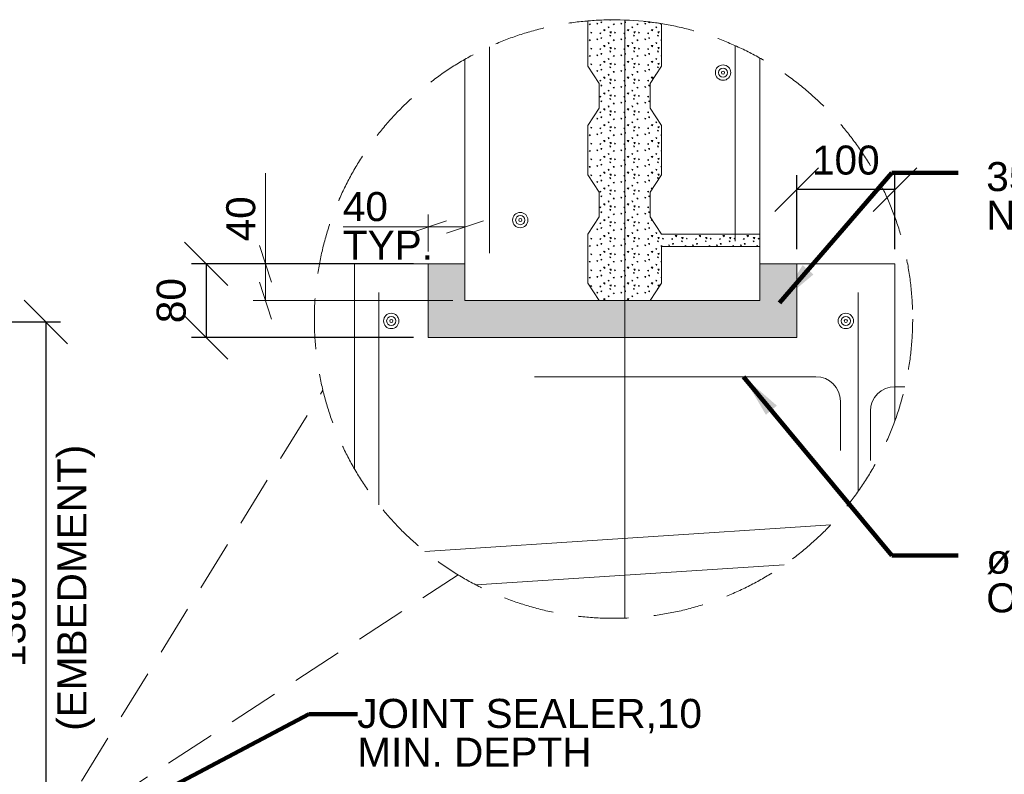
# Model space of a CAD drawing. Header units: inches. Extents: x 7812 to 20757, y 5097 to 12926.
# Tile 5 of 14: x 9973 to 12009, y 6844 to 8404. Entities that reach past the tile are written whole.
import ezdxf

# ---------------------------------------------------------------- set-up
doc = ezdxf.new("R2010")
doc.units = ezdxf.units.IN
doc.header["$MEASUREMENT"] = 0
doc.linetypes.add('DGN3', pattern=[156.777312, 104.518208, -52.259104])
for name, color, linetype, lineweight in [('G-ANNO-DIM', 1, 'Continuous', 0), ('G-ANNO-PATT', 9, 'Continuous', 0), ('G-ANNO-TEXT', 7, 'Continuous', 0), ('S-REIN-RBAR', 5, 'Continuous', 13), ('S-WALL-LOAD', 3, 'Continuous', 13)]:
    doc.layers.add(name, color=color, linetype=linetype, lineweight=lineweight)
doc.layers.add('S-FNDN-FTNG', color=7, linetype='Continuous', lineweight=13, true_color=0x5a4800)
doc.styles.add('1 20', font='arial.ttf', dxfattribs={"height": 60})
doc.dimstyles.new('1 20', dxfattribs={"dimtxt": 60, "dimasz": 90, "dimexe": 30, "dimexo": 30, "dimgap": 30, "dimtad": 1, "dimdec": 0, "dimlfac": 0.003281, "dimzin": 11, "dimdsep": 46, "dimlunit": 5, "dimtxsty": '1 20', "dimblk1": 'OBLIQUE', "dimblk2": 'OBLIQUE', "dimsah": 1, "dimcen": 0, "dimadec": 4, "dimazin": 3, "dimtfac": 1, "dimtdec": 0, "dimtix": 1, "dimtofl": 0, "dimtmove": 0, "dimatfit": 3, "dimfxl": 1, "dimtolj": 1, "dimtzin": 0, "dimarcsym": 0})

# ---------------------------------------------------------------- blocks, each defined once
blk = doc.blocks.new('REINFDOT1')
for radius in [0.0794, 0.0476, 0.0159]:
    blk.add_circle((0, 0), radius)
blk = doc.blocks.new('REINF. DOT126')
at = {"layer": 'S-REIN-RBAR', "xscale": 200, "yscale": 200, "zscale": 200, "rotation": 270}
blk.add_blockref('REINFDOT1', (-1855.9, -1249.1), dxfattribs=at)
blk = doc.blocks.new('REINF. DOT127')
at = {"layer": 'S-REIN-RBAR', "extrusion": (0, 0, -1), "xscale": 200, "yscale": 200, "zscale": -200, "rotation": 270}
blk.add_blockref('REINFDOT1', (-1855.9, -1249.1), dxfattribs=at)
blk = doc.blocks.new('REINF. DOT128')
at = {"layer": 'S-REIN-RBAR', "xscale": 200, "yscale": 200, "zscale": 200, "rotation": 270}
blk.add_blockref('REINFDOT1', (-1855.9, -1249.1), dxfattribs=at)
blk = doc.blocks.new('REINF. DOT129')
at = {"layer": 'S-REIN-RBAR', "extrusion": (0, 0, -1), "xscale": 200, "yscale": 200, "zscale": -200, "rotation": 270}
blk.add_blockref('REINFDOT1', (-1855.9, -1249.1), dxfattribs=at)
blk = doc.blocks.new('_Oblique')
at = {"color": 0, "linetype": 'ByBlock', "lineweight": -2}
blk.add_line((-0.5, -0.5), (0.5, 0.5), dxfattribs=at)
blk = doc.blocks.new('*D247')
at = {"layer": 'Defpoints', "color": 0, "transparency": 16777216}
for p in [(11579.6, 8052.5), (11579.6, 7899.3, -178.8), (11782.8, 7899.3)]:
    blk.add_point(p, dxfattribs=at)
at = {"layer": 'G-ANNO-DIM', "color": 0, "lineweight": -2, "transparency": 16777216}
for p, q in [((11579.6, 7929.3), (11579.6, 8082.5)), ((11782.8, 7929.3), (11782.8, 8082.5)), ((11782.8, 8052.5), (11579.6, 8052.5))]:
    blk.add_line(p, q, dxfattribs=at)
at = {"layer": 'G-ANNO-DIM', "color": 0, "lineweight": -2, "transparency": 16777216, "xscale": 90, "yscale": 90, "zscale": 90, "rotation": 180}
blk.add_blockref('_Oblique', (11579.6, 8052.5), dxfattribs=at)
at = {"layer": 'G-ANNO-DIM', "color": 0, "lineweight": -2, "transparency": 16777216, "xscale": 90, "yscale": 90, "zscale": 90}
blk.add_blockref('_Oblique', (11782.8, 8052.5), dxfattribs=at)
at = {"layer": 'G-ANNO-DIM', "color": 0, "transparency": 16777216, "insert": (11681.2, 8113.2), "char_height": 60, "attachment_point": 5, "style": '1 20'}
blk.add_mtext('\\A1;100', dxfattribs=at)
blk = doc.blocks.new('*D248')
at = {"layer": 'Defpoints', "color": 0, "transparency": 16777216}
for p in [(10817.6, 7899.3), (10358.7, 7746.9), (10817.6, 7746.9)]:
    blk.add_point(p, dxfattribs=at)
at = {"layer": 'G-ANNO-DIM', "color": 0, "lineweight": -2, "transparency": 16777216}
for p, q in [((10787.6, 7899.3), (10328.7, 7899.3)), ((10358.7, 7899.3), (10358.7, 7746.9)), ((10787.6, 7746.9), (10328.7, 7746.9))]:
    blk.add_line(p, q, dxfattribs=at)
at = {"layer": 'G-ANNO-DIM', "color": 0, "lineweight": -2, "transparency": 16777216, "xscale": 90, "yscale": 90, "zscale": 90}
for p, rotation in [((10358.7, 7899.3), 90), ((10358.7, 7746.9), 270)]:
    blk.add_blockref('_Oblique', p, dxfattribs=dict(at, rotation=rotation))
at = {"layer": 'G-ANNO-DIM', "color": 0, "transparency": 16777216, "insert": (10286.7, 7823.1), "char_height": 60, "attachment_point": 5, "rotation": 90, "style": '1 20'}
blk.add_mtext('\\A1;80', dxfattribs=at)
blk = doc.blocks.new('*D260')
at = {"layer": 'Defpoints', "color": 0, "transparency": 16777216}
for p in [(9775.6, 7779), (9915.3, 6539.2), (10027.4, 6539.2)]:
    blk.add_point(p, dxfattribs=at)
at = {"layer": 'G-ANNO-DIM', "color": 0, "lineweight": -2, "transparency": 16777216}
for p, q in [((9805.6, 7779), (10057.4, 7779)), ((10027.4, 7779), (10027.4, 6539.2)), ((9945.3, 6539.2), (10057.4, 6539.2))]:
    blk.add_line(p, q, dxfattribs=at)
at = {"layer": 'G-ANNO-DIM', "color": 0, "lineweight": -2, "transparency": 16777216, "xscale": 90, "yscale": 90, "zscale": 90}
for p, rotation in [((10027.4, 7779), 90), ((10027.4, 6539.2), 270)]:
    blk.add_blockref('_Oblique', p, dxfattribs=dict(at, rotation=rotation))
at = {"layer": 'G-ANNO-DIM', "color": 0, "transparency": 16777216, "insert": (9955.4, 7159.1), "char_height": 60, "attachment_point": 5, "rotation": 90, "style": '1 20'}
blk.add_mtext('\\A1;1380', dxfattribs=at)

msp = doc.modelspace()

# ---------------------------------------------------------------- hatches: boundary and pattern name
at = {"layer": 'G-ANNO-PATT'}
h = msp.add_hatch(dxfattribs=at)
h.set_pattern_fill('DGN_CONCRETE2', color=256, scale=0.25, style=0, pattern_type=2)
h.set_pattern_definition([(136.60335, (11275.0415, 8004.7157), (-98.8435, 98.13375), [2.3806, -473.7345]), (139.6026, (11273.0647, 7981.9814), (-197.687, 163.55625), [2.2713, -451.9919]), (140.3974, (11251.319, 8000.2997), (-49.42175, 32.71125), [2.5658, -254.0094]), (82.824, (11273.0647, 7981.9814), (49.421753, 359.82375), [1.9782, -393.6558]), (82.824, (11275.0415, 8004.7157), (49.421753, 359.82375), [1.9782, -393.6558]), (90, (11251.32, 8000.3), (-49.422, 3e-15), [1.9627, -30.7486]), (193.9394, (11273.3118, 7983.944), (-148.26525, -32.71125), [2.0369, -405.3338]), (189.3956, (11275.289, 8006.678), (-148.26525, -32.71125), [2.0038, -198.3713]), (189.3956, (11251.319, 8002.262), (-148.26525, -32.71125), [2.0038, -198.3713]), (137.93175, (11281.4664, 7987.8694), (-148.265249, 130.845001), [3.6616, -728.6631]), (135.2064, (11245.141, 7983.617), (-49.42175, 65.4225), [3.482, -135.8027]), (185.81425, (11281.9606, 7990.6498), (-296.5305, -32.711248), [3.229, -642.576]), (186.295, (11245.6356, 7986.3974), (-247.10875, -32.71125), [2.9833, -295.346]), (79.9211, (11281.4664, 7987.8694), (49.421748, 261.69), [2.824, -561.9835]), (79.9211, (11245.1414, 7983.617), (49.421748, 261.69), [2.824, -561.9835]), (113.3485, (11289.374, 7994.0845), (-49.42175, 130.845), [2.494, -246.9079]), (114.9326, (11266.3927, 8001.9352), (-49.42175, 98.13375), [2.3448, -466.6057]), (114.9326, (11253.543, 7982.9627), (-49.42175, 98.13375), [2.3448, -466.6057]), (107.9395, (11243.1645, 8009.6224), (-98.8435, 294.40125), [2.4068, -478.9534]), (58.8538, (11289.374, 7994.0845), (49.42175, 65.4225), [1.911, -189.1928]), (56.1191, (11253.543, 7982.9627), (148.26525, 228.97875), [1.773, -352.8426]), (56.1191, (11266.3927, 8001.9352), (148.26525, 228.97875), [1.773, -352.8426]), (52.9317, (11243.165, 8009.622), (49.42175, 32.71125), [2.0498, -79.9418]), (161.6886, (11254.532, 7984.435), (-49.42175, 6e-08), [2.0823, -102.0333]), (161.6886, (11290.362, 7995.72), (-49.42175, 6e-08), [2.0823, -102.0333]), (161.6886, (11267.381, 8003.407), (-49.42175, 32.71125), [2.0823, -102.0333]), (161.6886, (11244.4, 8011.258), (-49.42175, 6e-08), [2.0823, -102.0333])])
edge = h.paths.add_edge_path()
edge.add_line((11147.8, 8401.3), (11147.8, 8307.5))
edge.add_line((11147.8, 8307.5), (11171, 8271.6))
edge.add_line((11171, 8271.6), (11171, 8220.8))
edge.add_line((11171, 8220.8), (11147.8, 8184.9))
edge.add_line((11147.8, 8184.9), (11147.8, 8083.3))
edge.add_line((11147.8, 8083.3), (11171, 8047.4))
edge.add_line((11171, 8047.4), (11171, 7996.6))
edge.add_line((11171, 7996.6), (11147.8, 7960.7))
edge.add_line((11147.8, 7960.7), (11147.8, 7859.1))
edge.add_line((11147.8, 7859.1), (11171, 7823.1))
edge.add_line((11171, 7823.1), (11224, 7823.1))
edge.add_line((11224, 7823.1), (11277, 7823.1))
edge.add_line((11277, 7823.1), (11300.2, 7859.1))
edge.add_line((11300.2, 7859.1), (11300.2, 7935.3))
edge.add_line((11300.2, 7935.3), (11503.4, 7935.3))
edge.add_line((11503.4, 7935.3), (11503.4, 7960.7))
edge.add_line((11503.4, 7960.7), (11452.7, 7960.7))
edge.add_line((11452.7, 7960.7), (11300.2, 7960.7))
edge.add_line((11300.2, 7960.7), (11277, 7996.6))
edge.add_line((11277, 7996.6), (11277, 8047.4))
edge.add_line((11277, 8047.4), (11300.2, 8083.3))
edge.add_line((11300.2, 8083.3), (11300.2, 8184.9))
edge.add_line((11300.2, 8184.9), (11277, 8220.8))
edge.add_line((11277, 8220.8), (11277, 8271.6))
edge.add_line((11277, 8271.6), (11300.2, 8307.5))
edge.add_line((11300.2, 8307.5), (11300.2, 8395.5))
edge.add_arc((11200.9, 7785), 618.5, 80.7575, 94.9206)
h = msp.add_hatch(dxfattribs=at)
h.set_pattern_fill('DGN_CONCRETE2', color=256, scale=0.25, style=0, pattern_type=2)
h.set_pattern_definition([(136.60335, (11042.2414, 7804.753), (-98.8435, 98.13375), [2.3806, -473.7345]), (139.6026, (11040.2645, 7782.0186), (-197.687, 163.55625), [2.2713, -451.9919]), (140.3974, (11018.519, 7800.337), (-49.42175, 32.71125), [2.5658, -254.0094]), (82.824, (11040.2645, 7782.0186), (49.421753, 359.82375), [1.9782, -393.6558]), (82.824, (11042.2414, 7804.753), (49.421753, 359.82375), [1.9782, -393.6558]), (90, (11018.52, 7800.337), (-49.4218, 3e-15), [1.9627, -30.7486]), (193.9394, (11040.5116, 7783.9813), (-148.26525, -32.71125), [2.0369, -405.3338]), (189.3956, (11042.4885, 7806.716), (-148.26525, -32.71125), [2.0038, -198.3713]), (189.3956, (11018.519, 7802.3), (-148.26525, -32.71125), [2.0038, -198.3713]), (137.93175, (11048.6662, 7787.9067), (-148.265249, 130.8450005), [3.6616, -728.6631]), (135.2064, (11012.341, 7783.654), (-49.42175, 65.4225), [3.4821, -135.8027]), (185.81425, (11049.1604, 7790.687), (-296.5305, -32.711248), [3.229, -642.576]), (186.295, (11012.8354, 7786.4347), (-247.10875, -32.71125), [2.9833, -295.346]), (79.9211, (11048.6662, 7787.9067), (49.421748, 261.69), [2.824, -561.9835]), (79.9211, (11012.3412, 7783.6542), (49.421748, 261.69), [2.824, -561.9835]), (113.3485, (11056.5737, 7794.122), (-49.42175, 130.845), [2.494, -246.9079]), (114.9326, (11033.5926, 7801.9725), (-49.42175, 98.13375), [2.3448, -466.6057]), (114.9326, (11020.743, 7783), (-49.42175, 98.13375), [2.3448, -466.6057]), (107.9395, (11010.3643, 7809.6596), (-98.8435, 294.40125), [2.4068, -478.9534]), (58.8538, (11056.574, 7794.122), (49.42175, 65.4225), [1.911, -189.1928]), (56.1191, (11020.743, 7783), (148.26525, 228.97875), [1.773, -352.8426]), (56.1191, (11033.5926, 7801.9725), (148.26525, 228.97875), [1.773, -352.8426]), (52.9317, (11010.364, 7809.66), (49.42175, 32.71125), [2.0498, -79.9418]), (161.6886, (11021.731, 7784.472), (-49.42175, 6e-08), [2.0823, -102.0333]), (161.6886, (11057.562, 7795.757), (-49.42175, 6e-08), [2.0823, -102.0333]), (161.6886, (11034.581, 7803.445), (-49.42175, 32.71125), [2.0823, -102.0333]), (161.6886, (11011.6, 7811.295), (-49.42175, 6e-08), [2.0823, -102.0333])])
h.paths.add_polyline_path([(10893.8, 7823.1), (10893.8, 7899.3), (10868.4, 7899.3), (10843, 7899.3), (10817.6, 7899.3), (10817.6, 7823.1), (10817.6, 7746.9), (11579.6, 7746.9), (11579.6, 7899.3), (11503.4, 7899.3), (11503.4, 7823.1), (11277, 7823.1), (11224, 7823.1), (11171, 7823.1)])

# ---------------------------------------------------------------- linework, layer by layer
at = {"layer": 'G-ANNO-DIM'}
for p, q in [((10481.4, 7823.1, 178.8), (10481.4, 8086.5, 178.8)), ((10817.6, 7924.7, 178.8), (10817.6, 8000.9, 178.8)), ((10893.8, 7924.7, 178.8), (10893.8, 8000.9, 178.8)), ((10779.5, 7962.8, 178.8), (10855.7, 7988.2, 178.8)), ((10931.9, 7988.2, 178.8), (10855.7, 7962.8, 178.8)), ((10893.8, 7975.5, 178.8), (10642, 7975.5, 178.8)), ((10468.7, 7937.4, 178.8), (10494.1, 7861.2, 178.8)), ((10792.2, 7899.3, 178.8), (10456, 7899.3, 178.8)), ((10494.1, 7785, 178.8), (10468.7, 7861.2, 178.8)), ((10868.4, 7823.1, 178.8), (10456, 7823.1, 178.8))]:
    msp.add_line(p, q, dxfattribs=at)
at = {"layer": 'G-ANNO-PATT', "elevation": 178.8, "flags": 128}
msp.add_lwpolyline([(11147.8, 8401.3), (11147.8, 8307.5), (11171, 8271.6), (11171, 8220.8), (11147.8, 8184.9), (11147.8, 8083.3), (11171, 8047.4), (11171, 7996.6), (11147.8, 7960.7), (11147.8, 7859.1), (11171, 7823.1), (11224, 7823.1), (11277, 7823.1), (11300.2, 7859.1), (11300.2, 7935.3), (11503.4, 7935.3), (11503.4, 7960.7), (11452.7, 7960.7), (11300.2, 7960.7), (11277, 7996.6), (11277, 8047.4), (11300.2, 8083.3), (11300.2, 8184.9), (11277, 8220.8), (11277, 8271.6), (11300.2, 8307.5), (11300.2, 8395.5, 0.061877), (11147.8, 8401.3)], format="xyb", dxfattribs=at)
at = {"layer": 'G-ANNO-PATT', "flags": 128}
for points, elevation in [([(11147.8, 8401.3), (11147.8, 8307.5), (11171, 8271.6), (11171, 8220.8), (11147.8, 8184.9), (11147.8, 8083.3), (11171, 8047.4), (11171, 7996.6), (11147.8, 7960.7), (11147.8, 7859.1), (11171, 7823.1), (11224, 7823.1), (11277, 7823.1), (11300.2, 7859.1), (11300.2, 7935.3), (11503.4, 7935.3), (11503.4, 7960.7), (11452.7, 7960.7), (11300.2, 7960.7), (11277, 7996.6), (11277, 8047.4), (11300.2, 8083.3), (11300.2, 8184.9), (11277, 8220.8), (11277, 8271.6), (11300.2, 8307.5), (11300.2, 8395.5)], 178.8), ([(10893.8, 7823.1), (10893.8, 7899.3), (10868.4, 7899.3), (10843, 7899.3), (10817.6, 7899.3), (10817.6, 7823.1), (10817.6, 7746.9), (11579.6, 7746.9), (11579.6, 7899.3), (11503.4, 7899.3), (11503.4, 7823.1), (11277, 7823.1), (11224, 7823.1), (11171, 7823.1), (10893.8, 7823.1)], 71.5)]:
    msp.add_lwpolyline(points, dxfattribs=dict(at, elevation=elevation))
at = {"layer": 'G-ANNO-TEXT', "linetype": 'DGN3'}
for q in [(10600, 7638.2), (10879.8, 7256.4)]:
    msp.add_line((10018.3, 6696.3), q, dxfattribs=at)
at = {"layer": 'G-ANNO-TEXT'}
for p, q in [((11649.9, 7359.6, 178.8), (10810.9, 7304.9, 178.8)), ((11553.6, 7276.9, 178.8), (10917.2, 7235.4, 178.8))]:
    msp.add_line(p, q, dxfattribs=at)
at = {"layer": 'G-ANNO-TEXT', "elevation": 178.8, "flags": 128}
msp.add_lwpolyline([(10593, 7899.3), (10614.4, 7899.3), (10843, 7899.3), (10893.8, 7899.3), (10893.8, 8050.2), (10893.8, 8322)], dxfattribs=at)
at = {"layer": 'G-ANNO-TEXT', "linetype": 'DGN3'}
msp.add_circle((11200.9, 7785, 178.8), 618.5, dxfattribs=at)
at = {"layer": 'S-FNDN-FTNG'}
msp.add_line((11579.6, 7899.3), (11579.6, 7746.9), dxfattribs=at)
at = {"layer": 'S-FNDN-FTNG', "elevation": 178.8, "flags": 128}
msp.add_lwpolyline([(10868.4, 7899.3), (10665.2, 7899.3), (10665.2, 7475.8)], dxfattribs=at)
at = {"layer": 'S-FNDN-FTNG', "extrusion": (0, 0, -1), "flags": 128}
msp.add_lwpolyline([(-11579.6, 7746.9), (-10817.6, 7746.9), (-10817.6, 7899.3)], dxfattribs=at)
at = {"layer": 'S-FNDN-FTNG', "extrusion": (0, 0, -1), "elevation": -178.8, "flags": 128}
msp.add_lwpolyline([(-11579.6, 7899.3), (-11782.8, 7899.3), (-11782.8, 7575.5)], dxfattribs=at)
at = {"layer": 'S-REIN-RBAR'}
for p, q in [((11224, 8403.1, 178.8), (11224, 7166.9, 178.8)), ((10944.6, 7921.5, 178.8), (10944.6, 8348, 178.8)), ((11452.7, 7945.9, 178.8), (11452.7, 8350, 178.8)), ((10716, 7401, 178.8), (10716, 7839.7, 178.8)), ((11706.6, 7428.9, 178.8), (11706.6, 7839.7, 178.8)), ((11619.2, 7665.9, 178.8), (11037.7, 7665.9, 178.8)), ((11782.8, 7645.3, 178.8), (11803.4, 7645.3, 178.8)), ((11670, 7513.5, 178.8), (11670, 7615.1, 178.8)), ((11732, 7492.9, 178.8), (11732, 7594.5, 178.8))]:
    msp.add_line(p, q, dxfattribs=at)
msp.add_arc((11619.2, 7615.1, 178.8), 50.8, 0, 90, dxfattribs=at)
at = {"layer": 'S-REIN-RBAR', "extrusion": (0, 0, -1)}
msp.add_arc((-11782.8, 7594.5, -178.8), 50.8, 0, 90, dxfattribs=at)
at = {"layer": 'S-WALL-LOAD'}
for p, q in [((10893.8, 7823.1), (10893.8, 8322)), ((11503.4, 7823.1, 178.8), (11503.4, 8324.5, 178.8)), ((11579.6, 7899.3), (11503.4, 7899.3)), ((11503.4, 7823.1), (10893.8, 7823.1))]:
    msp.add_line(p, q, dxfattribs=at)

# ---------------------------------------------------------------- block references
at = {"color": 7, "linetype": 'Continuous', "lineweight": 0}
for name, p in [('REINF. DOT126', (13283.2, 9543.5, 178.8)), ('REINF. DOT127', (9152.2, 9238.7, 178.8)), ('REINF. DOT129', (8885.5, 9030.2, 178.8)), ('REINF. DOT128', (13537.1, 9030.2, 178.8))]:
    msp.add_blockref(name, p, dxfattribs=at)

# ---------------------------------------------------------------- texts
at = {"layer": 'G-ANNO-DIM', "color": 7, "linetype": 'Continuous', "insert": (10641.4, 7977.5, 178.8), "char_height": 60, "attachment_point": 4, "line_spacing_factor": 0.8, "style": '1 20'}
msp.add_mtext('40\\PTYP.', dxfattribs=at)
at = {"layer": 'G-ANNO-DIM', "color": 7, "linetype": 'Continuous', "insert": (10430.6, 7992.1, 178.8), "char_height": 60, "attachment_point": 5, "rotation": 90, "line_spacing_factor": 0.8, "style": '1 20'}
msp.add_mtext('40', dxfattribs=at)
at = {"layer": 'G-ANNO-TEXT', "color": 7, "char_height": 60, "attachment_point": 1, "line_spacing_factor": 0.8, "style": '1 20'}
for s, insert in [('35 MPa HIGH STRENGTH,\\PNON-SHRINK GROUT', (11971.5, 8109.5)), ('ø14 BAR AT 1500 O.C. BRAZED\\POR WELDED TO REINF.', (11971.5, 7318.8)), ('JOINT SEALER,10 \\PMIN. DEPTH', (10671.1, 7000))]:
    msp.add_mtext(s, dxfattribs=dict(at, insert=insert))
at = {"layer": 'G-ANNO-TEXT', "color": 7, "insert": (10051.1, 6934), "char_height": 60, "attachment_point": 1, "rotation": 90, "line_spacing_factor": 0.8, "style": '1 20'}
msp.add_mtext('(EMBEDMENT)', dxfattribs=at)

# ---------------------------------------------------------------- dimensions: what is measured, and where the dimension line sits
at = {"layer": 'G-ANNO-DIM'}
dim = msp.add_linear_dim(base=(11579.6, 8052.5, 178.8), p1=(11782.8, 7899.3, 178.8), p2=(11579.6, 7899.3), text='100', dimstyle='1 20', override={"dimscale": 1, "dimtxt": 60, "dimasz": 90, "dimexe": 30, "dimexo": 30, "dimgap": 30, "dimtad": 1, "dimjust": 0, "dimtih": 0, "dimtoh": 0, "dimlfac": 1, "dimblk1": 'Oblique', "dimblk2": 'Oblique', "dimsah": 1, "dimcen": 0, "dimse1": 0, "dimse2": 0, "dimtol": 0, "dimtfac": 1, "dimtix": 1, "dimtofl": 0, "dimatfit": 3, "dimfrac": 2}, dxfattribs=at)
dim.commit()
dim.dimension.update_dxf_attribs({"geometry": '*D247', "text_midpoint": (11681.2, 8113.2, 178.8)})
for base, p1, p2, text, picture, middle in [((10358.7, 7746.9), (10817.6, 7899.3), (10817.6, 7746.9), '80', '*D248', (10286.7, 7823.1)), ((10027.4, 6539.2), (9775.6, 7779), (9915.3, 6539.2), '1380', '*D260', (9955.4, 7159.1))]:
    dim = msp.add_linear_dim(base=base, p1=p1, p2=p2, angle=90, text=text, dimstyle='1 20', override={"dimscale": 1, "dimtxt": 60, "dimasz": 90, "dimexe": 30, "dimexo": 30, "dimgap": 30, "dimtad": 1, "dimjust": 0, "dimtih": 0, "dimtoh": 0, "dimlfac": 1, "dimblk1": 'Oblique', "dimblk2": 'Oblique', "dimsah": 1, "dimcen": 0, "dimse1": 0, "dimse2": 0, "dimtol": 0, "dimtfac": 1, "dimtix": 1, "dimtofl": 0, "dimtmove": 2, "dimatfit": 3, "dimfrac": 2}, dxfattribs=at)
    dim.commit()
    dim.dimension.update_dxf_attribs({"geometry": picture, "text_midpoint": middle, "dimtype": 160, "text_rotation": 90})

# ---------------------------------------------------------------- leaders
at = {"layer": 'G-ANNO-TEXT'}
for points in [[(11544.3, 7818.8), (11776.2, 8087.2), (11913.7, 8087.2)], [(11469.8, 7665.9), (11776.2, 7296.6), (11913.7, 7296.6)], [(10060.7, 6576), (10076.5, 6707.7), (10571.1, 6968.2), (10671.3, 6968.2)]]:
    msp.add_leader(points, dimstyle='1 20', override={"dimscale": 1, "dimtxt": 60, "dimasz": 90, "dimgap": 30, "dimtad": 1, "dimclrd": 0, "dimlwd": 65534}, dxfattribs=at)

doc.saveas('drawing.dxf')
